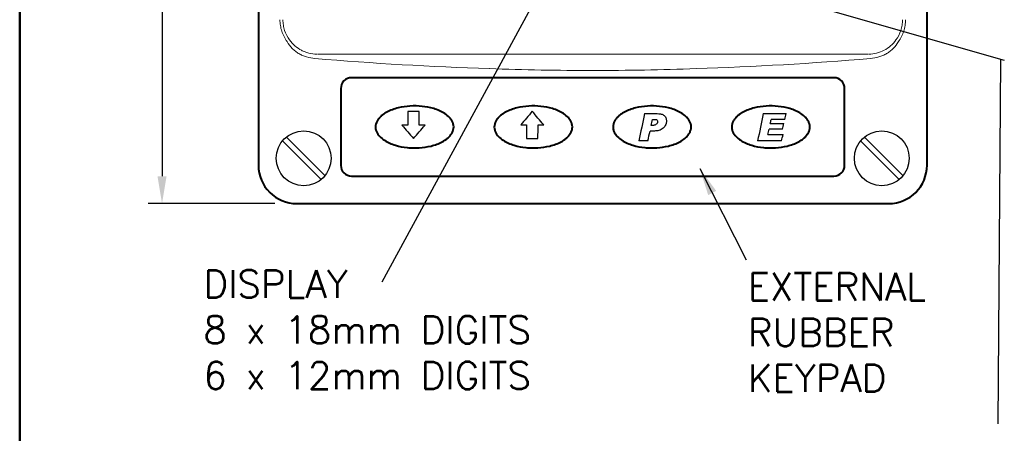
# Model space of a CAD drawing. Extents: x 0 to 501, y 0 to 275.
# Tile 2 of 10: x 6 to 96, y 107 to 144. Entities that reach past the tile are written whole.
import ezdxf

# ---------------------------------------------------------------- set-up
doc = ezdxf.new("R2010")
doc.units = 0
doc.header["$LTSCALE"] = 0.5
doc.header["$MEASUREMENT"] = 0
doc.layers.get('Defpoints').update_dxf_attribs({"color": 104, "lineweight": 0})
doc.layers.add('FORMAT', color=7, linetype='Continuous')
doc.layers.add('TEXT', color=5, linetype='Continuous')
doc.styles.add('ROMANS', font='romans', dxfattribs={"height": 2.5})
doc.dimstyles.new('DIMS', dxfattribs={"dimtxt": 2.5, "dimasz": 2.5, "dimexe": 1.25, "dimexo": 2, "dimgap": 1.25, "dimtad": 1, "dimdec": 4, "dimzin": 0, "dimdsep": 46, "dimtxsty": 'ROMANS', "dimcen": 2.5, "dimadec": 0, "dimazin": 0, "dimtfac": 1, "dimtdec": 4, "dimtmove": 0, "dimatfit": 3, "dimfxl": 0, "dimtolj": 1, "dimtzin": 0, "dimarcsym": 0})

# ---------------------------------------------------------------- blocks, each defined once
blk = doc.blocks.new('FORMAT A3 FIXED')
at = {"layer": 'FORMAT', "color": 1, "lineweight": 50}
blk.add_line((6.5, 268.438), (6.5, 6.5), dxfattribs=at)
blk = doc.blocks.new('*D86')
at = {"layer": 'Defpoints', "color": 0}
for p in [(33.534, 187.555), (19.486, 127.708), (31.782, 127.708)]:
    blk.add_point(p, dxfattribs=at)
at = {"layer": 'TEXT', "color": 0, "lineweight": -2}
for p, q in [((31.534, 187.555), (18.236, 187.555)), ((19.486, 185.055), (19.486, 130.208)), ((29.782, 127.708), (18.236, 127.708))]:
    blk.add_line(p, q, dxfattribs=at)
at = {"layer": 'TEXT', "color": 0}
for points in [[(19.903, 185.055), (19.07, 185.055), (19.486, 187.555)], [(19.07, 130.208), (19.903, 130.208), (19.486, 127.708)]]:
    blk.add_solid(points, dxfattribs=at)
at = {"layer": 'TEXT', "color": 0, "insert": (16.986, 157.632), "char_height": 2.5, "attachment_point": 5, "rotation": 90, "style": 'ROMANS'}
blk.add_mtext('\\A1;120', dxfattribs=at)

msp = doc.modelspace()

# ---------------------------------------------------------------- linework, layer by layer
at = {"linetype": 'Continuous', "lineweight": 40}
for p, q in [((28.284, 182.817), (28.284, 131.206)), ((89.284, 131.206), (89.284, 182.817)), ((80.782, 139.176), (36.782, 139.176)), ((35.799, 138.194), (35.799, 131.194)), ((81.764, 131.194), (81.764, 138.194)), ((36.782, 130.211), (80.782, 130.211)), ((31.782, 127.708), (85.786, 127.708))]:
    msp.add_line(p, q, dxfattribs=at)
at = {"linetype": 'Continuous', "lineweight": 0}
msp.add_line((33.668, 141.317), (83.9, 141.317), dxfattribs=at)
for p, q in [((34.003, 129.892), (30.477, 133.419)), ((34.357, 130.246), (30.83, 133.772)), ((86.746, 129.892), (83.219, 133.419)), ((87.1, 130.246), (83.573, 133.772))]:
    msp.add_line(p, q)
for centre in [(32.412, 131.837), (85.155, 131.837)]:
    msp.add_circle(centre, 2.5)
at = {"linetype": 'Continuous', "lineweight": 40}
for centre, start, end in [((36.782, 138.194), 90, 180), ((80.782, 138.194), 0, 90), ((36.782, 131.194), 180, 270), ((80.782, 131.194), 270, 0)]:
    msp.add_arc(centre, 0.983, start, end, dxfattribs=at)
at = {"linetype": 'Continuous', "lineweight": 0}
for start_param, end_param in [(4.627397, 4.680781), (4.743997, 4.797381)]:
    msp.add_ellipse((58.784, 438.144), major_axis=(298.532, 0), ratio=0.999163, start_param=start_param, end_param=end_param, dxfattribs=at)
at = {"linetype": 'Continuous', "lineweight": 40}
for centre, major_axis in [((31.786, 131.21), (-2.478, -2.478)), ((85.782, 131.21), (2.478, -2.478))]:
    msp.add_ellipse(centre, major_axis=major_axis, ratio=0.998783, start_param=5.498396, end_param=7.067974, dxfattribs=at)
at = {"linetype": 'Continuous', "lineweight": 0}
for points, knots in [([(30.892, 142.475), (30.683, 142.765), (30.523, 143.08), (30.358, 143.589), (30.316, 143.763), (30.261, 144.113), (30.247, 144.291), (30.247, 144.47)], [0, 0, 0, 0, 0.5, 0.5, 0.75, 0.75, 1, 1, 1, 1]), ([(30.521, 144.47), (30.521, 144.304), (30.534, 144.14), (30.585, 143.815), (30.624, 143.654), (30.776, 143.182), (30.924, 142.89), (31.118, 142.622)], [0, 0, 0, 0, 0.25, 0.25, 0.5, 0.5, 1, 1, 1, 1]), ([(86.449, 142.622), (86.643, 142.89), (86.791, 143.182), (86.944, 143.654), (86.982, 143.815), (87.034, 144.14), (87.047, 144.304), (87.047, 144.47)], [0, 0, 0, 0, 0.5, 0.5, 0.75, 0.75, 1, 1, 1, 1]), ([(87.321, 144.47), (87.321, 144.291), (87.306, 144.113), (87.251, 143.763), (87.209, 143.589), (87.044, 143.08), (86.885, 142.765), (86.675, 142.475)], [0, 0, 0, 0, 0.25, 0.25, 0.5, 0.5, 1, 1, 1, 1]), ([(33.442, 140.939), (33.182, 140.961), (32.929, 141.006), (32.558, 141.116), (32.435, 141.16), (32.196, 141.263), (32.081, 141.32), (31.859, 141.45), (31.753, 141.522), (31.549, 141.68), (31.451, 141.767), (31.177, 142.044), (31.022, 142.25), (30.892, 142.475)], [0, 0, 0, 0, 0.25, 0.25, 0.375, 0.375, 0.5, 0.5, 0.625, 0.625, 0.75, 0.75, 1, 1, 1, 1]), ([(31.118, 142.622), (31.261, 142.424), (31.424, 142.247), (31.789, 141.931), (31.992, 141.792), (32.312, 141.624), (32.421, 141.574), (32.646, 141.487), (32.761, 141.449), (33.114, 141.357), (33.354, 141.324), (33.598, 141.318)], [0, 0, 0, 0, 0.25, 0.25, 0.5, 0.5, 0.625, 0.625, 0.75, 0.75, 1, 1, 1, 1]), ([(83.97, 141.318), (84.214, 141.324), (84.452, 141.357), (84.918, 141.478), (85.147, 141.567), (85.573, 141.791), (85.774, 141.927), (86.142, 142.246), (86.306, 142.424), (86.449, 142.622)], [0, 0, 0, 0, 0.25, 0.25, 0.5, 0.5, 0.75, 0.75, 1, 1, 1, 1]), ([(86.675, 142.475), (86.545, 142.25), (86.39, 142.044), (86.116, 141.767), (86.018, 141.68), (85.815, 141.522), (85.708, 141.45), (85.487, 141.32), (85.371, 141.263), (85.133, 141.16), (85.01, 141.116), (84.639, 141.006), (84.385, 140.961), (84.126, 140.939)], [0, 0, 0, 0, 0.25, 0.25, 0.375, 0.375, 0.5, 0.5, 0.625, 0.625, 0.75, 0.75, 1, 1, 1, 1]), ([(68.218, 140.011), (66.647, 139.951), (65.074, 139.91), (61.929, 139.855), (60.357, 139.842), (57.211, 139.842), (55.638, 139.855), (52.493, 139.91), (50.921, 139.951), (49.349, 140.011)], [0, 0, 0, 0, 0.25, 0.25, 0.5, 0.5, 0.75, 0.75, 1, 1, 1, 1])]:
    msp.add_open_spline(points, degree=3, knots=knots, dxfattribs=at)
at = {"linetype": 'Continuous', "lineweight": 40}
for points in [[(39.05, 134.285), (39.015, 134.371), (38.99, 134.459), (38.965, 134.641), (38.964, 134.735), (38.988, 134.917), (39.012, 135.007), (39.08, 135.178), (39.123, 135.259), (39.225, 135.412), (39.283, 135.485), (39.408, 135.619), (39.475, 135.681), (39.617, 135.798), (39.692, 135.852), (39.845, 135.954), (39.924, 136), (40.165, 136.131), (40.332, 136.205), (40.676, 136.332), (40.853, 136.386), (41.386, 136.519), (41.746, 136.572), (42.475, 136.619), (42.846, 136.612), (43.571, 136.536), (43.928, 136.469), (44.455, 136.31), (44.629, 136.246), (44.966, 136.097), (45.13, 136.011), (45.439, 135.809), (45.582, 135.696), (45.772, 135.495), (45.831, 135.423), (45.934, 135.271), (45.978, 135.19), (46.049, 135.018), (46.073, 134.93), (46.099, 134.749), (46.1, 134.655), (46.076, 134.473), (46.053, 134.384), (45.985, 134.211), (45.941, 134.131), (45.84, 133.977), (45.781, 133.905), (45.656, 133.77), (45.589, 133.708), (45.377, 133.533), (45.22, 133.432), (44.898, 133.258), (44.731, 133.184), (44.388, 133.056), (44.211, 133.003), (43.676, 132.869), (43.316, 132.816), (42.771, 132.782), (42.588, 132.778), (42.221, 132.785), (42.037, 132.796), (41.492, 132.852), (41.135, 132.92), (40.613, 133.078), (40.44, 133.14), (40.102, 133.289), (39.938, 133.375), (39.629, 133.576), (39.482, 133.693), (39.23, 133.959), (39.121, 134.112), (39.05, 134.285)], [(49.883, 134.285), (49.848, 134.371), (49.824, 134.459), (49.798, 134.641), (49.798, 134.735), (49.821, 134.917), (49.845, 135.007), (49.913, 135.178), (49.956, 135.259), (50.058, 135.412), (50.116, 135.485), (50.241, 135.619), (50.308, 135.681), (50.45, 135.798), (50.525, 135.852), (50.679, 135.954), (50.757, 136), (50.999, 136.131), (51.166, 136.205), (51.51, 136.332), (51.687, 136.386), (52.219, 136.519), (52.579, 136.572), (53.309, 136.619), (53.679, 136.612), (54.404, 136.536), (54.762, 136.469), (55.288, 136.31), (55.463, 136.246), (55.8, 136.097), (55.963, 136.011), (56.272, 135.809), (56.415, 135.696), (56.605, 135.495), (56.664, 135.423), (56.767, 135.271), (56.812, 135.19), (56.882, 135.018), (56.906, 134.93), (56.932, 134.749), (56.933, 134.655), (56.91, 134.473), (56.886, 134.384), (56.818, 134.211), (56.775, 134.131), (56.673, 133.977), (56.615, 133.905), (56.489, 133.77), (56.422, 133.708), (56.21, 133.533), (56.054, 133.432), (55.731, 133.258), (55.564, 133.184), (55.221, 133.056), (55.044, 133.003), (54.51, 132.869), (54.15, 132.816), (53.604, 132.782), (53.421, 132.778), (53.054, 132.785), (52.87, 132.796), (52.325, 132.852), (51.969, 132.92), (51.446, 133.078), (51.274, 133.14), (50.935, 133.289), (50.771, 133.375), (50.462, 133.576), (50.316, 133.693), (50.063, 133.959), (49.954, 134.112), (49.883, 134.285)], [(60.717, 134.285), (60.682, 134.371), (60.657, 134.459), (60.631, 134.641), (60.631, 134.735), (60.654, 134.917), (60.678, 135.007), (60.746, 135.178), (60.79, 135.259), (60.891, 135.412), (60.95, 135.485), (61.075, 135.619), (61.142, 135.681), (61.283, 135.798), (61.358, 135.852), (61.512, 135.954), (61.591, 136), (61.832, 136.131), (61.999, 136.205), (62.343, 136.332), (62.52, 136.386), (63.052, 136.519), (63.413, 136.572), (64.142, 136.619), (64.513, 136.612), (65.238, 136.536), (65.595, 136.469), (66.122, 136.31), (66.296, 136.246), (66.633, 136.097), (66.797, 136.011), (67.105, 135.809), (67.249, 135.696), (67.438, 135.495), (67.498, 135.423), (67.601, 135.271), (67.645, 135.19), (67.715, 135.018), (67.74, 134.93), (67.765, 134.749), (67.766, 134.655), (67.743, 134.473), (67.719, 134.384), (67.651, 134.211), (67.608, 134.131), (67.507, 133.977), (67.448, 133.905), (67.323, 133.77), (67.256, 133.708), (67.043, 133.533), (66.887, 133.432), (66.565, 133.258), (66.398, 133.184), (66.054, 133.056), (65.877, 133.003), (65.343, 132.869), (64.983, 132.816), (64.437, 132.782), (64.255, 132.778), (63.888, 132.785), (63.703, 132.796), (63.159, 132.852), (62.802, 132.92), (62.279, 133.078), (62.107, 133.14), (61.768, 133.289), (61.605, 133.375), (61.295, 133.576), (61.149, 133.693), (60.896, 133.959), (60.787, 134.112), (60.717, 134.285)], [(71.55, 134.285), (71.515, 134.371), (71.49, 134.459), (71.465, 134.641), (71.464, 134.735), (71.488, 134.917), (71.512, 135.007), (71.58, 135.178), (71.623, 135.259), (71.725, 135.412), (71.783, 135.485), (71.908, 135.619), (71.975, 135.681), (72.117, 135.798), (72.192, 135.852), (72.345, 135.954), (72.424, 136), (72.665, 136.131), (72.832, 136.205), (73.176, 136.332), (73.353, 136.386), (73.886, 136.519), (74.246, 136.572), (74.975, 136.619), (75.346, 136.612), (76.071, 136.536), (76.428, 136.469), (76.955, 136.31), (77.129, 136.246), (77.466, 136.097), (77.63, 136.011), (77.939, 135.809), (78.082, 135.696), (78.272, 135.495), (78.331, 135.423), (78.434, 135.271), (78.478, 135.19), (78.549, 135.018), (78.573, 134.93), (78.599, 134.749), (78.6, 134.655), (78.576, 134.473), (78.553, 134.384), (78.485, 134.211), (78.441, 134.131), (78.34, 133.977), (78.281, 133.905), (78.156, 133.77), (78.089, 133.708), (77.877, 133.533), (77.72, 133.432), (77.398, 133.258), (77.231, 133.184), (76.888, 133.056), (76.711, 133.003), (76.176, 132.869), (75.816, 132.816), (75.271, 132.782), (75.088, 132.778), (74.721, 132.785), (74.537, 132.796), (73.992, 132.852), (73.635, 132.92), (73.113, 133.078), (72.94, 133.14), (72.602, 133.289), (72.438, 133.375), (72.129, 133.576), (71.982, 133.693), (71.73, 133.959), (71.621, 134.112), (71.55, 134.285)]]:
    msp.add_open_spline(points, degree=3, knots=[0, 0, 0, 0, 0.015625, 0.015625, 0.03125, 0.03125, 0.046875, 0.046875, 0.0625, 0.0625, 0.078125, 0.078125, 0.09375, 0.09375, 0.109375, 0.109375, 0.125, 0.125, 0.15625, 0.15625, 0.1875, 0.1875, 0.25, 0.25, 0.3125, 0.3125, 0.375, 0.375, 0.40625, 0.40625, 0.4375, 0.4375, 0.46875, 0.46875, 0.484375, 0.484375, 0.5, 0.5, 0.515625, 0.515625, 0.53125, 0.53125, 0.546875, 0.546875, 0.5625, 0.5625, 0.578125, 0.578125, 0.59375, 0.59375, 0.625, 0.625, 0.65625, 0.65625, 0.6875, 0.6875, 0.75, 0.75, 0.78125, 0.78125, 0.8125, 0.8125, 0.875, 0.875, 0.90625, 0.90625, 0.9375, 0.9375, 0.96875, 0.96875, 1, 1, 1, 1], dxfattribs=at)
at = {"layer": 'TEXT'}
for p, q in [((95.99, 140.808), (95.753, 107.636)), ((42.958, 136.111), (41.903, 136.111)), ((63.516, 135.908), (64.649, 135.908)), ((74.345, 135.908), (76.435, 135.908)), ((41.905, 134.854), (41.38, 134.854)), ((43.482, 134.854), (42.957, 134.854)), ((52.214, 134.893), (52.738, 134.893)), ((53.791, 134.893), (54.315, 134.893)), ((64.315, 134.841), (64.112, 134.841)), ((64.236, 135.386), (64.48, 135.386)), ((74.976, 135.006), (76.209, 135.006)), ((76.319, 135.383), (75.063, 135.383)), ((64.298, 134.321), (64.009, 134.321)), ((74.762, 134.007), (76.144, 134.007)), ((76.094, 134.482), (74.871, 134.482)), ((52.739, 133.639), (53.789, 133.639)), ((63.813, 133.421), (62.989, 133.421)), ((76.019, 133.421), (73.825, 133.421))]:
    msp.add_line(p, q, dxfattribs=at)
for centre, major_axis, ratio, start_param, end_param in [((45.663, 146.574), (0, 215.62), 0.017455, 1.619343, 1.625179), ((39.199, 146.574), (0, 215.62), 0.017455, 4.658006, 4.663842), ((67.189, 146.59), (184.861, 215.606), 0.013251, 1.630731, 1.636431), ((39.339, 146.59), (-184.861, 215.606), 0.013251, 4.646754, 4.652455), ((69.636, 146.61), (45.885, 215.618), 0.017073, 1.624084, 1.635637), ((80.433, 146.61), (45.28, 215.618), 0.017082, 1.624039, 1.635591), ((74.947, 146.61), (47.577, 215.618), 0.017045, 4.664057, 4.666495), ((36.284, 146.574), (-184.861, 215.606), 0.013251, 1.613818, 1.619503), ((48.578, 146.574), (184.861, 215.606), 0.013251, 4.663682, 4.669367), ((56.496, 146.59), (0, 215.62), 0.017455, 1.62507, 1.630897), ((50.032, 146.59), (0, 215.62), 0.017455, 4.652288, 4.658116), ((62.949, 146.61), (49.246, 215.439), 0.017016, 4.661625, 4.664156), ((73.79, 146.61), (49.632, 215.618), 0.01701, 4.662459, 4.664211), ((74.91, 146.61), (47.379, 215.618), 0.017048, 4.659858, 4.66229), ((62.818, 146.61), (46.579, 215.618), 0.017061, 4.654867, 4.659051), ((73.779, 146.61), (49.107, 215.618), 0.017019, 4.657779, 4.659988), ((74.967, 146.61), (45.584, 215.618), 0.017078, 4.654792, 4.657513)]:
    msp.add_ellipse(centre, major_axis=major_axis, ratio=ratio, start_param=start_param, end_param=end_param, dxfattribs=at)
for points, knots in [([(64.649, 135.908), (64.753, 135.907), (64.856, 135.903), (65.06, 135.867), (65.162, 135.834), (65.292, 135.746), (65.331, 135.711), (65.398, 135.632), (65.425, 135.586), (65.467, 135.491), (65.482, 135.44), (65.501, 135.337), (65.503, 135.285), (65.505, 135.233)], [0, 0, 0, 0, 0.25, 0.25, 0.5, 0.5, 0.625, 0.625, 0.75, 0.75, 0.875, 0.875, 1, 1, 1, 1]), ([(65.505, 135.233), (65.504, 135.197), (65.503, 135.162), (65.495, 135.091), (65.488, 135.057), (65.463, 134.954), (65.437, 134.886), (65.335, 134.699), (65.237, 134.589), (65.062, 134.468), (64.997, 134.435), (64.864, 134.385), (64.795, 134.368), (64.584, 134.329), (64.441, 134.323), (64.298, 134.321)], [0, 0, 0, 0, 0.0625, 0.0625, 0.125, 0.125, 0.25, 0.25, 0.5, 0.5, 0.625, 0.625, 0.75, 0.75, 1, 1, 1, 1]), ([(64.694, 135.182), (64.693, 135.158), (64.691, 135.135), (64.682, 135.089), (64.674, 135.066), (64.643, 135.002), (64.613, 134.965), (64.542, 134.902), (64.5, 134.878), (64.411, 134.848), (64.362, 134.843), (64.315, 134.841)], [0, 0, 0, 0, 0.125, 0.125, 0.25, 0.25, 0.5, 0.5, 0.75, 0.75, 1, 1, 1, 1]), ([(64.48, 135.386), (64.508, 135.385), (64.536, 135.383), (64.591, 135.368), (64.617, 135.355), (64.658, 135.317), (64.673, 135.292), (64.691, 135.238), (64.693, 135.21), (64.694, 135.182)], [0, 0, 0, 0, 0.25, 0.25, 0.5, 0.5, 0.75, 0.75, 1, 1, 1, 1])]:
    msp.add_open_spline(points, degree=3, knots=knots, dxfattribs=at)

# ---------------------------------------------------------------- block references
at = {"color": 0}
msp.add_blockref('FORMAT A3 FIXED', (0, 0), dxfattribs=at)

# ---------------------------------------------------------------- texts
at = {"layer": 'TEXT', "char_height": 2.5, "width": 50, "attachment_point": 7, "style": 'ROMANS'}
for s, insert in [('{DISPLAY\\P8 x 18mm DIGITS\\P6 x 12mm DIGITS}', (23.253, 110.795)), ('{EXTERNAL\\PRUBBER \\PKEYPAD}', (72.919, 110.554))]:
    msp.add_mtext(s, dxfattribs=dict(at, insert=insert))

# ---------------------------------------------------------------- dimensions: what is measured, and where the dimension line sits
at = {"layer": 'TEXT'}
dim = msp.add_linear_dim(base=(19.486, 127.708), p1=(33.534, 187.555), p2=(31.782, 127.708), angle=90, dimstyle='DIMS', override={"dimdec": 0, "dimlfac": 2, "dimdsep": 0, "dimtdec": 2, "dimtmove": 2}, dxfattribs=at)
dim.commit()
dim.dimension.update_dxf_attribs({"geometry": '*D86', "text_midpoint": (16.986, 157.632)})

# ---------------------------------------------------------------- leaders
for points in [[(55.322, 149.553), (39.553, 120.56)], [(76.82, 146.386), (96.334, 140.782)], [(68.547, 130.903), (72.786, 122.595)]]:
    msp.add_leader(points, dimstyle='DIMS', override={"dimdec": 2, "dimdsep": 0, "dimtdec": 2, "dimtmove": 2}, dxfattribs=at)

doc.saveas('drawing.dxf')
